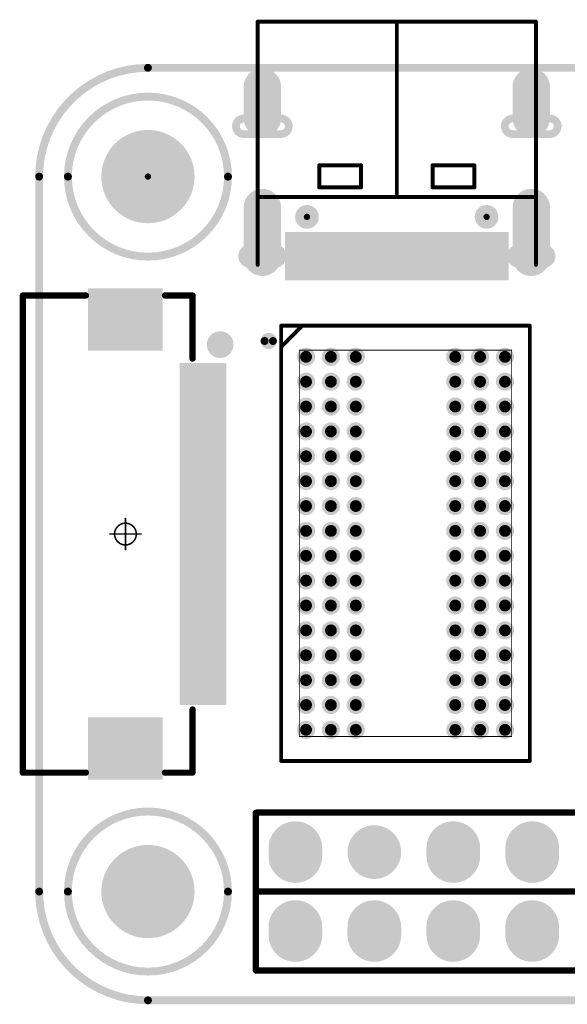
# Model space of a CAD drawing. Header units: millimetres. Extents: x 101.3 to 167.1, y 74.7 to 106.4.
# Tile 1 of 6: x 101.3 to 118.9, y 74.7 to 106.4. Entities that reach past the tile are written whole.
import ezdxf

# ---------------------------------------------------------------- set-up
doc = ezdxf.new("R2010")
doc.units = ezdxf.units.MM
for name, color, linetype in [('BottomLayer', 5, 'Continuous'), ('BottomSolder', 6, 'Continuous'), ('KeepOutLayer', 6, 'Continuous'), ('Mechanical15', 56, 'Continuous'), ('Mechanical9', 56, 'Continuous'), ('MultiLayer', 9, 'Continuous'), ('PadHoleLayer', 156, 'Continuous'), ('TopLayer', 1, 'Continuous'), ('TopOverlay', 2, 'Continuous'), ('TopPaste', 8, 'Continuous'), ('TopSolder', 216, 'Continuous')]:
    doc.layers.add(name, color=color, linetype=linetype)

# ---------------------------------------------------------------- blocks, each defined once
blk = doc.blocks.new('FBGA96_14R00X8R00X1R20_DDR3__1')
at = {"layer": 'Mechanical9', "const_width": 0.0254}
for points in [[(-3.415, 6.215), (3.415, 6.215)], [(-3.415, -6.215), (-3.415, 6.215)], [(3.415, -6.215), (3.415, 6.215)], [(-3.415, -6.215), (3.415, -6.215)]]:
    blk.add_lwpolyline(points, dxfattribs=at)
at = {"layer": 'Mechanical9', "const_width": 0.0127}
for points in [[(-3.421, 6.215, 1), (-3.409, 6.215, 1)], [(-3.421, 6.215, 1), (-3.409, 6.215, 1)], [(3.409, 6.215, 1), (3.421, 6.215, 1)], [(3.409, 6.215, 1), (3.421, 6.215, 1)], [(-3.421, -6.215, 1), (-3.409, -6.215, 1)], [(-3.421, -6.215, 1), (-3.409, -6.215, 1)], [(3.409, -6.215, 1), (3.421, -6.215, 1)], [(3.409, -6.215, 1), (3.421, -6.215, 1)]]:
    blk.add_lwpolyline(points, format="xyb", close=True, dxfattribs=at)
at = {"layer": 'TopLayer', "const_width": 0.19}
for points in [[(-3.295, 6, 1), (-3.105, 6, 1)], [(-2.495, 6, 1), (-2.305, 6, 1)], [(-1.695, 6, 1), (-1.505, 6, 1)], [(1.505, 6, 1), (1.695, 6, 1)], [(2.305, 6, 1), (2.495, 6, 1)], [(3.105, 6, 1), (3.295, 6, 1)], [(-3.295, 5.2, 1), (-3.105, 5.2, 1)], [(-2.495, 5.2, 1), (-2.305, 5.2, 1)], [(-1.695, 5.2, 1), (-1.505, 5.2, 1)], [(1.505, 5.2, 1), (1.695, 5.2, 1)], [(2.305, 5.2, 1), (2.495, 5.2, 1)], [(3.105, 5.2, 1), (3.295, 5.2, 1)], [(-3.295, 4.4, 1), (-3.105, 4.4, 1)], [(-2.495, 4.4, 1), (-2.305, 4.4, 1)], [(-1.695, 4.4, 1), (-1.505, 4.4, 1)], [(1.505, 4.4, 1), (1.695, 4.4, 1)], [(2.305, 4.4, 1), (2.495, 4.4, 1)], [(3.105, 4.4, 1), (3.295, 4.4, 1)], [(-3.295, 3.6, 1), (-3.105, 3.6, 1)], [(-2.495, 3.6, 1), (-2.305, 3.6, 1)], [(-1.695, 3.6, 1), (-1.505, 3.6, 1)], [(1.505, 3.6, 1), (1.695, 3.6, 1)], [(2.305, 3.6, 1), (2.495, 3.6, 1)], [(3.105, 3.6, 1), (3.295, 3.6, 1)], [(-3.295, 2.8, 1), (-3.105, 2.8, 1)], [(-2.495, 2.8, 1), (-2.305, 2.8, 1)], [(-1.695, 2.8, 1), (-1.505, 2.8, 1)], [(1.505, 2.8, 1), (1.695, 2.8, 1)], [(2.305, 2.8, 1), (2.495, 2.8, 1)], [(3.105, 2.8, 1), (3.295, 2.8, 1)], [(-3.295, 2, 1), (-3.105, 2, 1)], [(-2.495, 2, 1), (-2.305, 2, 1)], [(-1.695, 2, 1), (-1.505, 2, 1)], [(1.505, 2, 1), (1.695, 2, 1)], [(2.305, 2, 1), (2.495, 2, 1)], [(3.105, 2, 1), (3.295, 2, 1)], [(-3.295, 1.2, 1), (-3.105, 1.2, 1)], [(-2.495, 1.2, 1), (-2.305, 1.2, 1)], [(-1.695, 1.2, 1), (-1.505, 1.2, 1)], [(1.505, 1.2, 1), (1.695, 1.2, 1)], [(2.305, 1.2, 1), (2.495, 1.2, 1)], [(3.105, 1.2, 1), (3.295, 1.2, 1)], [(-3.295, 0.4, 1), (-3.105, 0.4, 1)], [(-2.495, 0.4, 1), (-2.305, 0.4, 1)], [(-1.695, 0.4, 1), (-1.505, 0.4, 1)], [(1.505, 0.4, 1), (1.695, 0.4, 1)], [(2.305, 0.4, 1), (2.495, 0.4, 1)], [(3.105, 0.4, 1), (3.295, 0.4, 1)], [(-3.295, -0.4, 1), (-3.105, -0.4, 1)], [(-2.495, -0.4, 1), (-2.305, -0.4, 1)], [(-1.695, -0.4, 1), (-1.505, -0.4, 1)], [(1.505, -0.4, 1), (1.695, -0.4, 1)], [(2.305, -0.4, 1), (2.495, -0.4, 1)], [(3.105, -0.4, 1), (3.295, -0.4, 1)], [(-3.295, -1.2, 1), (-3.105, -1.2, 1)], [(-2.495, -1.2, 1), (-2.305, -1.2, 1)], [(-1.695, -1.2, 1), (-1.505, -1.2, 1)], [(1.505, -1.2, 1), (1.695, -1.2, 1)], [(2.305, -1.2, 1), (2.495, -1.2, 1)], [(3.105, -1.2, 1), (3.295, -1.2, 1)], [(-3.295, -2, 1), (-3.105, -2, 1)], [(-2.495, -2, 1), (-2.305, -2, 1)], [(-1.695, -2, 1), (-1.505, -2, 1)], [(1.505, -2, 1), (1.695, -2, 1)], [(2.305, -2, 1), (2.495, -2, 1)], [(3.105, -2, 1), (3.295, -2, 1)], [(-3.295, -2.8, 1), (-3.105, -2.8, 1)], [(-2.495, -2.8, 1), (-2.305, -2.8, 1)], [(-1.695, -2.8, 1), (-1.505, -2.8, 1)], [(1.505, -2.8, 1), (1.695, -2.8, 1)], [(2.305, -2.8, 1), (2.495, -2.8, 1)], [(3.105, -2.8, 1), (3.295, -2.8, 1)], [(-3.295, -3.6, 1), (-3.105, -3.6, 1)], [(-2.495, -3.6, 1), (-2.305, -3.6, 1)], [(-1.695, -3.6, 1), (-1.505, -3.6, 1)], [(1.505, -3.6, 1), (1.695, -3.6, 1)], [(2.305, -3.6, 1), (2.495, -3.6, 1)], [(3.105, -3.6, 1), (3.295, -3.6, 1)], [(-3.295, -4.4, 1), (-3.105, -4.4, 1)], [(-2.495, -4.4, 1), (-2.305, -4.4, 1)], [(-1.695, -4.4, 1), (-1.505, -4.4, 1)], [(1.505, -4.4, 1), (1.695, -4.4, 1)], [(2.305, -4.4, 1), (2.495, -4.4, 1)], [(3.105, -4.4, 1), (3.295, -4.4, 1)], [(-3.295, -5.2, 1), (-3.105, -5.2, 1)], [(-2.495, -5.2, 1), (-2.305, -5.2, 1)], [(-1.695, -5.2, 1), (-1.505, -5.2, 1)], [(1.505, -5.2, 1), (1.695, -5.2, 1)], [(2.305, -5.2, 1), (2.495, -5.2, 1)], [(3.105, -5.2, 1), (3.295, -5.2, 1)], [(-3.295, -6, 1), (-3.105, -6, 1)], [(-2.495, -6, 1), (-2.305, -6, 1)], [(-1.695, -6, 1), (-1.505, -6, 1)], [(1.505, -6, 1), (1.695, -6, 1)], [(2.305, -6, 1), (2.495, -6, 1)], [(3.105, -6, 1), (3.295, -6, 1)]]:
    blk.add_lwpolyline(points, format="xyb", close=True, dxfattribs=at)
at = {"layer": 'TopOverlay'}
for p, q in [((-4, 6.331), (-4, 7)), ((-4, 7), (-3.348, 7)), ((-3.334, 6.986), (-3.994, 6.325)), ((-3.348, 7), (-3.334, 6.986)), ((-3.994, 6.325), (-4, 6.331))]:
    blk.add_line(p, q, dxfattribs=at)
at = {"layer": 'TopOverlay', "const_width": 0.127}
for points in [[(-4, -7), (-4, 7)], [(-4, 7), (4, 7)], [(-3.994, 6.325), (-3.334, 6.986)], [(4, -7), (4, 6.98)], [(-4, -7), (4, -7)]]:
    blk.add_lwpolyline(points, dxfattribs=at)
at = {"layer": 'TopOverlay'}
for points, const_width in [([(-4.032, 7, 1), (-3.968, 7, 1)], 0.0635), ([(-4.032, 7, 1), (-3.968, 7, 1)], 0.0635), ([(-3.366, 6.986, 1), (-3.302, 6.986, 1)], 0.0635), ([(3.968, 7, 1), (4.032, 7, 1)], 0.0635), ([(3.968, 6.98, 1), (4.032, 6.98, 1)], 0.0635), ([(-4.265, 6.51, 1), (-4.535, 6.51, 1)], 0.254), ([(-4.598, 6.51, 1), (-4.471, 6.51, 1)], 0.127), ([(-4.329, 6.51, 1), (-4.202, 6.51, 1)], 0.127), ([(-4.026, 6.325, 1), (-3.963, 6.325, 1)], 0.0635), ([(-4.032, -7, 1), (-3.968, -7, 1)], 0.0635), ([(-4.032, -7, 1), (-3.968, -7, 1)], 0.0635), ([(3.968, -7, 1), (4.032, -7, 1)], 0.0635), ([(3.968, -7, 1), (4.032, -7, 1)], 0.0635)]:
    blk.add_lwpolyline(points, format="xyb", close=True, dxfattribs=dict(at, const_width=const_width))
at = {"layer": 'TopPaste', "const_width": 0.19}
for points in [[(-3.295, 6, 1), (-3.105, 6, 1)], [(-2.495, 6, 1), (-2.305, 6, 1)], [(-1.695, 6, 1), (-1.505, 6, 1)], [(1.505, 6, 1), (1.695, 6, 1)], [(2.305, 6, 1), (2.495, 6, 1)], [(3.105, 6, 1), (3.295, 6, 1)], [(-3.295, 5.2, 1), (-3.105, 5.2, 1)], [(-2.495, 5.2, 1), (-2.305, 5.2, 1)], [(-1.695, 5.2, 1), (-1.505, 5.2, 1)], [(1.505, 5.2, 1), (1.695, 5.2, 1)], [(2.305, 5.2, 1), (2.495, 5.2, 1)], [(3.105, 5.2, 1), (3.295, 5.2, 1)], [(-3.295, 4.4, 1), (-3.105, 4.4, 1)], [(-2.495, 4.4, 1), (-2.305, 4.4, 1)], [(-1.695, 4.4, 1), (-1.505, 4.4, 1)], [(1.505, 4.4, 1), (1.695, 4.4, 1)], [(2.305, 4.4, 1), (2.495, 4.4, 1)], [(3.105, 4.4, 1), (3.295, 4.4, 1)], [(-3.295, 3.6, 1), (-3.105, 3.6, 1)], [(-2.495, 3.6, 1), (-2.305, 3.6, 1)], [(-1.695, 3.6, 1), (-1.505, 3.6, 1)], [(1.505, 3.6, 1), (1.695, 3.6, 1)], [(2.305, 3.6, 1), (2.495, 3.6, 1)], [(3.105, 3.6, 1), (3.295, 3.6, 1)], [(-3.295, 2.8, 1), (-3.105, 2.8, 1)], [(-2.495, 2.8, 1), (-2.305, 2.8, 1)], [(-1.695, 2.8, 1), (-1.505, 2.8, 1)], [(1.505, 2.8, 1), (1.695, 2.8, 1)], [(2.305, 2.8, 1), (2.495, 2.8, 1)], [(3.105, 2.8, 1), (3.295, 2.8, 1)], [(-3.295, 2, 1), (-3.105, 2, 1)], [(-2.495, 2, 1), (-2.305, 2, 1)], [(-1.695, 2, 1), (-1.505, 2, 1)], [(1.505, 2, 1), (1.695, 2, 1)], [(2.305, 2, 1), (2.495, 2, 1)], [(3.105, 2, 1), (3.295, 2, 1)], [(-3.295, 1.2, 1), (-3.105, 1.2, 1)], [(-2.495, 1.2, 1), (-2.305, 1.2, 1)], [(-1.695, 1.2, 1), (-1.505, 1.2, 1)], [(1.505, 1.2, 1), (1.695, 1.2, 1)], [(2.305, 1.2, 1), (2.495, 1.2, 1)], [(3.105, 1.2, 1), (3.295, 1.2, 1)], [(-3.295, 0.4, 1), (-3.105, 0.4, 1)], [(-2.495, 0.4, 1), (-2.305, 0.4, 1)], [(-1.695, 0.4, 1), (-1.505, 0.4, 1)], [(1.505, 0.4, 1), (1.695, 0.4, 1)], [(2.305, 0.4, 1), (2.495, 0.4, 1)], [(3.105, 0.4, 1), (3.295, 0.4, 1)], [(-3.295, -0.4, 1), (-3.105, -0.4, 1)], [(-2.495, -0.4, 1), (-2.305, -0.4, 1)], [(-1.695, -0.4, 1), (-1.505, -0.4, 1)], [(1.505, -0.4, 1), (1.695, -0.4, 1)], [(2.305, -0.4, 1), (2.495, -0.4, 1)], [(3.105, -0.4, 1), (3.295, -0.4, 1)], [(-3.295, -1.2, 1), (-3.105, -1.2, 1)], [(-2.495, -1.2, 1), (-2.305, -1.2, 1)], [(-1.695, -1.2, 1), (-1.505, -1.2, 1)], [(1.505, -1.2, 1), (1.695, -1.2, 1)], [(2.305, -1.2, 1), (2.495, -1.2, 1)], [(3.105, -1.2, 1), (3.295, -1.2, 1)], [(-3.295, -2, 1), (-3.105, -2, 1)], [(-2.495, -2, 1), (-2.305, -2, 1)], [(-1.695, -2, 1), (-1.505, -2, 1)], [(1.505, -2, 1), (1.695, -2, 1)], [(2.305, -2, 1), (2.495, -2, 1)], [(3.105, -2, 1), (3.295, -2, 1)], [(-3.295, -2.8, 1), (-3.105, -2.8, 1)], [(-2.495, -2.8, 1), (-2.305, -2.8, 1)], [(-1.695, -2.8, 1), (-1.505, -2.8, 1)], [(1.505, -2.8, 1), (1.695, -2.8, 1)], [(2.305, -2.8, 1), (2.495, -2.8, 1)], [(3.105, -2.8, 1), (3.295, -2.8, 1)], [(-3.295, -3.6, 1), (-3.105, -3.6, 1)], [(-2.495, -3.6, 1), (-2.305, -3.6, 1)], [(-1.695, -3.6, 1), (-1.505, -3.6, 1)], [(1.505, -3.6, 1), (1.695, -3.6, 1)], [(2.305, -3.6, 1), (2.495, -3.6, 1)], [(3.105, -3.6, 1), (3.295, -3.6, 1)], [(-3.295, -4.4, 1), (-3.105, -4.4, 1)], [(-2.495, -4.4, 1), (-2.305, -4.4, 1)], [(-1.695, -4.4, 1), (-1.505, -4.4, 1)], [(1.505, -4.4, 1), (1.695, -4.4, 1)], [(2.305, -4.4, 1), (2.495, -4.4, 1)], [(3.105, -4.4, 1), (3.295, -4.4, 1)], [(-3.295, -5.2, 1), (-3.105, -5.2, 1)], [(-2.495, -5.2, 1), (-2.305, -5.2, 1)], [(-1.695, -5.2, 1), (-1.505, -5.2, 1)], [(1.505, -5.2, 1), (1.695, -5.2, 1)], [(2.305, -5.2, 1), (2.495, -5.2, 1)], [(3.105, -5.2, 1), (3.295, -5.2, 1)], [(-3.295, -6, 1), (-3.105, -6, 1)], [(-2.495, -6, 1), (-2.305, -6, 1)], [(-1.695, -6, 1), (-1.505, -6, 1)], [(1.505, -6, 1), (1.695, -6, 1)], [(2.305, -6, 1), (2.495, -6, 1)], [(3.105, -6, 1), (3.295, -6, 1)]]:
    blk.add_lwpolyline(points, format="xyb", close=True, dxfattribs=at)
at = {"layer": 'TopSolder', "const_width": 0.292}
for points in [[(-3.346, 6, 1), (-3.054, 6, 1)], [(-2.546, 6, 1), (-2.254, 6, 1)], [(-1.746, 6, 1), (-1.454, 6, 1)], [(1.454, 6, 1), (1.746, 6, 1)], [(2.254, 6, 1), (2.546, 6, 1)], [(3.054, 6, 1), (3.346, 6, 1)], [(-3.346, 5.2, 1), (-3.054, 5.2, 1)], [(-2.546, 5.2, 1), (-2.254, 5.2, 1)], [(-1.746, 5.2, 1), (-1.454, 5.2, 1)], [(1.454, 5.2, 1), (1.746, 5.2, 1)], [(2.254, 5.2, 1), (2.546, 5.2, 1)], [(3.054, 5.2, 1), (3.346, 5.2, 1)], [(-3.346, 4.4, 1), (-3.054, 4.4, 1)], [(-2.546, 4.4, 1), (-2.254, 4.4, 1)], [(-1.746, 4.4, 1), (-1.454, 4.4, 1)], [(1.454, 4.4, 1), (1.746, 4.4, 1)], [(2.254, 4.4, 1), (2.546, 4.4, 1)], [(3.054, 4.4, 1), (3.346, 4.4, 1)], [(-3.346, 3.6, 1), (-3.054, 3.6, 1)], [(-2.546, 3.6, 1), (-2.254, 3.6, 1)], [(-1.746, 3.6, 1), (-1.454, 3.6, 1)], [(1.454, 3.6, 1), (1.746, 3.6, 1)], [(2.254, 3.6, 1), (2.546, 3.6, 1)], [(3.054, 3.6, 1), (3.346, 3.6, 1)], [(-3.346, 2.8, 1), (-3.054, 2.8, 1)], [(-2.546, 2.8, 1), (-2.254, 2.8, 1)], [(-1.746, 2.8, 1), (-1.454, 2.8, 1)], [(1.454, 2.8, 1), (1.746, 2.8, 1)], [(2.254, 2.8, 1), (2.546, 2.8, 1)], [(3.054, 2.8, 1), (3.346, 2.8, 1)], [(-3.346, 2, 1), (-3.054, 2, 1)], [(-2.546, 2, 1), (-2.254, 2, 1)], [(-1.746, 2, 1), (-1.454, 2, 1)], [(1.454, 2, 1), (1.746, 2, 1)], [(2.254, 2, 1), (2.546, 2, 1)], [(3.054, 2, 1), (3.346, 2, 1)], [(-3.346, 1.2, 1), (-3.054, 1.2, 1)], [(-2.546, 1.2, 1), (-2.254, 1.2, 1)], [(-1.746, 1.2, 1), (-1.454, 1.2, 1)], [(1.454, 1.2, 1), (1.746, 1.2, 1)], [(2.254, 1.2, 1), (2.546, 1.2, 1)], [(3.054, 1.2, 1), (3.346, 1.2, 1)], [(-3.346, 0.4, 1), (-3.054, 0.4, 1)], [(-2.546, 0.4, 1), (-2.254, 0.4, 1)], [(-1.746, 0.4, 1), (-1.454, 0.4, 1)], [(1.454, 0.4, 1), (1.746, 0.4, 1)], [(2.254, 0.4, 1), (2.546, 0.4, 1)], [(3.054, 0.4, 1), (3.346, 0.4, 1)], [(-3.346, -0.4, 1), (-3.054, -0.4, 1)], [(-2.546, -0.4, 1), (-2.254, -0.4, 1)], [(-1.746, -0.4, 1), (-1.454, -0.4, 1)], [(1.454, -0.4, 1), (1.746, -0.4, 1)], [(2.254, -0.4, 1), (2.546, -0.4, 1)], [(3.054, -0.4, 1), (3.346, -0.4, 1)], [(-3.346, -1.2, 1), (-3.054, -1.2, 1)], [(-2.546, -1.2, 1), (-2.254, -1.2, 1)], [(-1.746, -1.2, 1), (-1.454, -1.2, 1)], [(1.454, -1.2, 1), (1.746, -1.2, 1)], [(2.254, -1.2, 1), (2.546, -1.2, 1)], [(3.054, -1.2, 1), (3.346, -1.2, 1)], [(-3.346, -2, 1), (-3.054, -2, 1)], [(-2.546, -2, 1), (-2.254, -2, 1)], [(-1.746, -2, 1), (-1.454, -2, 1)], [(1.454, -2, 1), (1.746, -2, 1)], [(2.254, -2, 1), (2.546, -2, 1)], [(3.054, -2, 1), (3.346, -2, 1)], [(-3.346, -2.8, 1), (-3.054, -2.8, 1)], [(-2.546, -2.8, 1), (-2.254, -2.8, 1)], [(-1.746, -2.8, 1), (-1.454, -2.8, 1)], [(1.454, -2.8, 1), (1.746, -2.8, 1)], [(2.254, -2.8, 1), (2.546, -2.8, 1)], [(3.054, -2.8, 1), (3.346, -2.8, 1)], [(-3.346, -3.6, 1), (-3.054, -3.6, 1)], [(-2.546, -3.6, 1), (-2.254, -3.6, 1)], [(-1.746, -3.6, 1), (-1.454, -3.6, 1)], [(1.454, -3.6, 1), (1.746, -3.6, 1)], [(2.254, -3.6, 1), (2.546, -3.6, 1)], [(3.054, -3.6, 1), (3.346, -3.6, 1)], [(-3.346, -4.4, 1), (-3.054, -4.4, 1)], [(-2.546, -4.4, 1), (-2.254, -4.4, 1)], [(-1.746, -4.4, 1), (-1.454, -4.4, 1)], [(1.454, -4.4, 1), (1.746, -4.4, 1)], [(2.254, -4.4, 1), (2.546, -4.4, 1)], [(3.054, -4.4, 1), (3.346, -4.4, 1)], [(-3.346, -5.2, 1), (-3.054, -5.2, 1)], [(-2.546, -5.2, 1), (-2.254, -5.2, 1)], [(-1.746, -5.2, 1), (-1.454, -5.2, 1)], [(1.454, -5.2, 1), (1.746, -5.2, 1)], [(2.254, -5.2, 1), (2.546, -5.2, 1)], [(3.054, -5.2, 1), (3.346, -5.2, 1)], [(-3.346, -6, 1), (-3.054, -6, 1)], [(-2.546, -6, 1), (-2.254, -6, 1)], [(-1.746, -6, 1), (-1.454, -6, 1)], [(1.454, -6, 1), (1.746, -6, 1)], [(2.254, -6, 1), (2.546, -6, 1)], [(3.054, -6, 1), (3.346, -6, 1)]]:
    blk.add_lwpolyline(points, format="xyb", close=True, dxfattribs=at)
blk = doc.blocks.new('FPC0_5_WT_22P_6')
at = {"layer": 'Mechanical15'}
for points, const_width in [([(0.35, 0, 1), (-0.35, 0, 1)], 0.05), ([(-0.012, 0.5, 1), (0.012, 0.5, 1)], 0.025), ([(-0.512, 0, 1), (-0.487, 0, 1)], 0.025), ([(-0.362, 0, 1), (-0.337, 0, 1)], 0.025), ([(0.337, 0, 1), (0.362, 0, 1)], 0.025), ([(0.487, 0, 1), (0.512, 0, 1)], 0.025), ([(-0.012, -0.5, 1), (0.012, -0.5, 1)], 0.025)]:
    blk.add_lwpolyline(points, format="xyb", close=True, dxfattribs=dict(at, const_width=const_width))
at = {"layer": 'Mechanical15', "const_width": 0.05}
for points in [[(0, -0.5), (0, 0.5)], [(0.5, 0), (-0.5, 0)]]:
    blk.add_lwpolyline(points, dxfattribs=at)
at = {"layer": 'TopLayer'}
for points in [[(-5.1, 1.847), (-5.1, 3.147), (-5.4, 1.847), (-5.4, 3.147)], [(-4.6, 1.847), (-4.6, 3.147), (-4.9, 1.847), (-4.9, 3.147)], [(-4.1, 1.847), (-4.1, 3.147), (-4.4, 1.847), (-4.4, 3.147)], [(-3.6, 1.847), (-3.6, 3.147), (-3.9, 1.847), (-3.9, 3.147)], [(-3.1, 1.847), (-3.1, 3.147), (-3.4, 1.847), (-3.4, 3.147)], [(-2.6, 1.847), (-2.6, 3.147), (-2.9, 1.847), (-2.9, 3.147)], [(-2.1, 1.847), (-2.1, 3.147), (-2.4, 1.847), (-2.4, 3.147)], [(-1.6, 1.847), (-1.6, 3.147), (-1.9, 1.847), (-1.9, 3.147)], [(-1.1, 1.847), (-1.1, 3.147), (-1.4, 1.847), (-1.4, 3.147)], [(-0.6, 1.847), (-0.6, 3.147), (-0.9, 1.847), (-0.9, 3.147)], [(-0.1, 1.847), (-0.1, 3.147), (-0.4, 1.847), (-0.4, 3.147)], [(0.4, 1.847), (0.4, 3.147), (0.1, 1.847), (0.1, 3.147)], [(0.9, 1.847), (0.9, 3.147), (0.6, 1.847), (0.6, 3.147)], [(1.4, 1.847), (1.4, 3.147), (1.1, 1.847), (1.1, 3.147)], [(1.9, 1.847), (1.9, 3.147), (1.6, 1.847), (1.6, 3.147)], [(2.4, 1.847), (2.4, 3.147), (2.1, 1.847), (2.1, 3.147)], [(2.9, 1.847), (2.9, 3.147), (2.6, 1.847), (2.6, 3.147)], [(3.4, 1.847), (3.4, 3.147), (3.1, 1.847), (3.1, 3.147)], [(3.9, 1.847), (3.9, 3.147), (3.6, 1.847), (3.6, 3.147)], [(4.4, 1.847), (4.4, 3.147), (4.1, 1.847), (4.1, 3.147)], [(4.9, 1.847), (4.9, 3.147), (4.6, 1.847), (4.6, 3.147)], [(5.4, 1.847), (5.4, 3.147), (5.1, 1.847), (5.1, 3.147)], [(-6, -1.1), (-6, 1.1), (-7.8, -1.1), (-7.8, 1.1)], [(6, 1.1), (6, -1.1), (7.8, 1.1), (7.8, -1.1)]]:
    blk.add_solid(points, dxfattribs=at)
at = {"layer": 'TopOverlay'}
for points, const_width in [([(-5.914, 3.048, 1), (-6.273, 3.048, 1)], 0.5), ([(-6.398, 3.048, 1), (-6.148, 3.048, 1)], 0.25), ([(-6.039, 3.048, 1), (-5.789, 3.048, 1)], 0.25), ([(-7.725, 2.159, 1), (-7.625, 2.159, 1)], 0.1), ([(-7.725, 2.159, 1), (-7.625, 2.159, 1)], 0.1), ([(-5.693, 2.159, 1), (-5.593, 2.159, 1)], 0.1), ([(5.593, 2.159, 1), (5.693, 2.159, 1)], 0.1), ([(7.625, 2.159, 1), (7.725, 2.159, 1)], 0.1), ([(7.625, 2.159, 1), (7.725, 2.159, 1)], 0.1), ([(-7.725, 1.27, 1), (-7.625, 1.27, 1)], 0.1), ([(7.625, 1.27, 1), (7.725, 1.27, 1)], 0.1), ([(-7.725, -1.27, 1), (-7.625, -1.27, 1)], 0.1), ([(7.625, -1.27, 1), (7.725, -1.27, 1)], 0.1), ([(-7.725, -3.302, 1), (-7.625, -3.302, 1)], 0.1), ([(-7.725, -3.302, 1), (-7.625, -3.302, 1)], 0.1), ([(7.625, -3.302, 1), (7.725, -3.302, 1)], 0.1), ([(7.625, -3.302, 1), (7.725, -3.302, 1)], 0.1)]:
    blk.add_lwpolyline(points, format="xyb", close=True, dxfattribs=dict(at, const_width=const_width))
at = {"layer": 'TopOverlay', "const_width": 0.2}
for points in [[(-5.643, 2.159), (-7.675, 2.159)], [(-7.675, 1.27), (-7.675, 2.159)], [(7.675, 2.159), (5.643, 2.159)], [(7.675, 1.27), (7.675, 2.159)], [(-7.675, -3.302), (-7.675, -1.27)], [(7.675, -3.302), (7.675, -1.27)], [(7.675, -3.302), (-7.675, -3.302)]]:
    blk.add_lwpolyline(points, dxfattribs=at)
at = {"layer": 'TopPaste'}
for points in [[(-5.1, 1.847), (-5.1, 3.147), (-5.4, 1.847), (-5.4, 3.147)], [(-4.6, 1.847), (-4.6, 3.147), (-4.9, 1.847), (-4.9, 3.147)], [(-4.1, 1.847), (-4.1, 3.147), (-4.4, 1.847), (-4.4, 3.147)], [(-3.6, 1.847), (-3.6, 3.147), (-3.9, 1.847), (-3.9, 3.147)], [(-3.1, 1.847), (-3.1, 3.147), (-3.4, 1.847), (-3.4, 3.147)], [(-2.6, 1.847), (-2.6, 3.147), (-2.9, 1.847), (-2.9, 3.147)], [(-2.1, 1.847), (-2.1, 3.147), (-2.4, 1.847), (-2.4, 3.147)], [(-1.6, 1.847), (-1.6, 3.147), (-1.9, 1.847), (-1.9, 3.147)], [(-1.1, 1.847), (-1.1, 3.147), (-1.4, 1.847), (-1.4, 3.147)], [(-0.6, 1.847), (-0.6, 3.147), (-0.9, 1.847), (-0.9, 3.147)], [(-0.1, 1.847), (-0.1, 3.147), (-0.4, 1.847), (-0.4, 3.147)], [(0.4, 1.847), (0.4, 3.147), (0.1, 1.847), (0.1, 3.147)], [(0.9, 1.847), (0.9, 3.147), (0.6, 1.847), (0.6, 3.147)], [(1.4, 1.847), (1.4, 3.147), (1.1, 1.847), (1.1, 3.147)], [(1.9, 1.847), (1.9, 3.147), (1.6, 1.847), (1.6, 3.147)], [(2.4, 1.847), (2.4, 3.147), (2.1, 1.847), (2.1, 3.147)], [(2.9, 1.847), (2.9, 3.147), (2.6, 1.847), (2.6, 3.147)], [(3.4, 1.847), (3.4, 3.147), (3.1, 1.847), (3.1, 3.147)], [(3.9, 1.847), (3.9, 3.147), (3.6, 1.847), (3.6, 3.147)], [(4.4, 1.847), (4.4, 3.147), (4.1, 1.847), (4.1, 3.147)], [(4.9, 1.847), (4.9, 3.147), (4.6, 1.847), (4.6, 3.147)], [(5.4, 1.847), (5.4, 3.147), (5.1, 1.847), (5.1, 3.147)], [(-6, -1.1), (-6, 1.1), (-7.8, -1.1), (-7.8, 1.1)], [(6, 1.1), (6, -1.1), (7.8, 1.1), (7.8, -1.1)]]:
    blk.add_solid(points, dxfattribs=at)
at = {"layer": 'TopSolder'}
for points in [[(-4.998, 1.745), (-4.998, 3.249), (-5.502, 1.745), (-5.502, 3.249)], [(-4.498, 1.745), (-4.498, 3.249), (-5.002, 1.745), (-5.002, 3.249)], [(-3.998, 1.745), (-3.998, 3.249), (-4.502, 1.745), (-4.502, 3.249)], [(-3.498, 1.745), (-3.498, 3.249), (-4.002, 1.745), (-4.002, 3.249)], [(-2.998, 1.745), (-2.998, 3.249), (-3.502, 1.745), (-3.502, 3.249)], [(-2.498, 1.745), (-2.498, 3.249), (-3.002, 1.745), (-3.002, 3.249)], [(-1.998, 1.745), (-1.998, 3.249), (-2.502, 1.745), (-2.502, 3.249)], [(-1.498, 1.745), (-1.498, 3.249), (-2.002, 1.745), (-2.002, 3.249)], [(-0.998, 1.745), (-0.998, 3.249), (-1.502, 1.745), (-1.502, 3.249)], [(-0.498, 1.745), (-0.498, 3.249), (-1.002, 1.745), (-1.002, 3.249)], [(0.002, 1.745), (0.002, 3.249), (-0.502, 1.745), (-0.502, 3.249)], [(0.502, 1.745), (0.502, 3.249), (-0.002, 1.745), (-0.002, 3.249)], [(1.002, 1.745), (1.002, 3.249), (0.498, 1.745), (0.498, 3.249)], [(1.502, 1.745), (1.502, 3.249), (0.998, 1.745), (0.998, 3.249)], [(2.002, 1.745), (2.002, 3.249), (1.498, 1.745), (1.498, 3.249)], [(2.502, 1.745), (2.502, 3.249), (1.998, 1.745), (1.998, 3.249)], [(3.002, 1.745), (3.002, 3.249), (2.498, 1.745), (2.498, 3.249)], [(3.502, 1.745), (3.502, 3.249), (2.998, 1.745), (2.998, 3.249)], [(4.002, 1.745), (4.002, 3.249), (3.498, 1.745), (3.498, 3.249)], [(4.502, 1.745), (4.502, 3.249), (3.998, 1.745), (3.998, 3.249)], [(5.002, 1.745), (5.002, 3.249), (4.498, 1.745), (4.498, 3.249)], [(5.502, 1.745), (5.502, 3.249), (4.998, 1.745), (4.998, 3.249)], [(-5.898, -1.202), (-5.898, 1.202), (-7.902, -1.202), (-7.902, 1.202)], [(5.898, 1.202), (5.898, -1.202), (7.902, 1.202), (7.902, -1.202)]]:
    blk.add_solid(points, dxfattribs=at)
blk = doc.blocks.new('USB_TYPE_C_16PIN_A_7')
at = {"layer": 'BottomLayer', "const_width": 1}
for points in [[(-4.325, 2.507), (-4.325, 0.907)], [(4.325, 2.507), (4.325, 0.907)], [(-4.325, -1.972), (-4.325, -2.972)], [(4.325, -1.972), (4.325, -2.972)]]:
    blk.add_lwpolyline(points, dxfattribs=at)
at = {"layer": 'BottomLayer', "const_width": 0.5}
for points in [[(-4.575, 2.507, 1), (-4.075, 2.507, 1)], [(4.075, 2.507, 1), (4.575, 2.507, 1)], [(-4.575, 0.907, 1), (-4.075, 0.907, 1)], [(4.075, 0.907, 1), (4.575, 0.907, 1)], [(-4.575, -1.972, 1), (-4.075, -1.972, 1)], [(4.075, -1.972, 1), (4.575, -1.972, 1)], [(-4.575, -2.972, 1), (-4.075, -2.972, 1)], [(4.075, -2.972, 1), (4.575, -2.972, 1)]]:
    blk.add_lwpolyline(points, format="xyb", close=True, dxfattribs=at)
at = {"layer": 'BottomSolder', "const_width": 1.203}
for points in [[(-4.325, 2.507), (-4.325, 0.907)], [(4.325, 2.507), (4.325, 0.907)], [(-4.325, -1.972), (-4.325, -2.972)], [(4.325, -1.972), (4.325, -2.972)]]:
    blk.add_lwpolyline(points, dxfattribs=at)
at = {"layer": 'BottomSolder'}
for points, const_width in [([(-4.626, 2.507, 1), (-4.024, 2.507, 1)], 0.602), ([(4.024, 2.507, 1), (4.626, 2.507, 1)], 0.602), ([(-4.626, 0.907, 1), (-4.024, 0.907, 1)], 0.602), ([(-2.941, 1.208, 1), (-2.839, 1.208, 1)], 0.102), ([(2.839, 1.208, 1), (2.941, 1.208, 1)], 0.102), ([(4.024, 0.907, 1), (4.626, 0.907, 1)], 0.602), ([(-4.626, -1.972, 1), (-4.024, -1.972, 1)], 0.602), ([(4.024, -1.972, 1), (4.626, -1.972, 1)], 0.602), ([(-4.626, -2.972, 1), (-4.024, -2.972, 1)], 0.602), ([(4.024, -2.972, 1), (4.626, -2.972, 1)], 0.602)]:
    blk.add_lwpolyline(points, format="xyb", close=True, dxfattribs=dict(at, const_width=const_width))
at = {"layer": 'PadHoleLayer'}
for points, const_width in [([(-3.925, 2.722, -1), (-3.925, 2.222), (-4.725, 2.222, -1), (-4.725, 2.722)], 0.25), ([(4.725, 2.722, -1), (4.725, 2.222), (3.925, 2.222, -1), (3.925, 2.722)], 0.25), ([(-4.45, 1.707, 1), (-4.2, 1.707, 1)], 0.25), ([(4.2, 1.707, 1), (4.45, 1.707, 1)], 0.25), ([(-3.08, 1.208, 1), (-2.699, 1.208, 1)], 0.381), ([(2.7, 1.208, 1), (3.081, 1.208, 1)], 0.381), ([(-3.725, -1.457, -1), (-3.725, -1.957), (-4.925, -1.957, -1), (-4.925, -1.457)], 0.25), ([(4.925, -1.457, -1), (4.925, -1.957), (3.725, -1.957, -1), (3.725, -1.457)], 0.25), ([(-4.45, -2.472, 1), (-4.2, -2.472, 1)], 0.25), ([(4.2, -2.472, 1), (4.45, -2.472, 1)], 0.25)]:
    blk.add_lwpolyline(points, format="xyb", close=True, dxfattribs=dict(at, const_width=const_width))
at = {"layer": 'TopLayer', "const_width": 1}
for points in [[(-4.325, 2.507), (-4.325, 0.907)], [(4.325, 2.507), (4.325, 0.907)], [(-4.325, -1.972), (-4.325, -2.972)], [(4.325, -1.972), (4.325, -2.972)]]:
    blk.add_lwpolyline(points, dxfattribs=at)
at = {"layer": 'TopLayer', "const_width": 0.5}
for points in [[(-4.575, 2.507, 1), (-4.075, 2.507, 1)], [(4.075, 2.507, 1), (4.575, 2.507, 1)], [(-4.575, 0.907, 1), (-4.075, 0.907, 1)], [(4.075, 0.907, 1), (4.575, 0.907, 1)], [(-4.575, -1.972, 1), (-4.075, -1.972, 1)], [(4.075, -1.972, 1), (4.575, -1.972, 1)], [(-4.575, -2.972, 1), (-4.075, -2.972, 1)], [(4.075, -2.972, 1), (4.575, -2.972, 1)]]:
    blk.add_lwpolyline(points, format="xyb", close=True, dxfattribs=at)
at = {"layer": 'TopLayer'}
for points in [[(-2.9, 3.147), (-3.5, 3.147), (-2.9, 1.797), (-3.5, 1.797)], [(-2.1, 3.147), (-2.7, 3.147), (-2.1, 1.797), (-2.7, 1.797)], [(-1.9, 1.797), (-1.6, 1.797), (-1.9, 3.147), (-1.6, 3.147)], [(-1.4, 1.797), (-1.1, 1.797), (-1.4, 3.147), (-1.1, 3.147)], [(-0.9, 1.797), (-0.6, 1.797), (-0.9, 3.147), (-0.6, 3.147)], [(-0.1, 3.147), (-0.4, 3.147), (-0.1, 1.797), (-0.4, 1.797)], [(0.4, 3.147), (0.1, 3.147), (0.4, 1.797), (0.1, 1.797)], [(0.9, 3.147), (0.6, 3.147), (0.9, 1.797), (0.6, 1.797)], [(1.4, 3.147), (1.1, 3.147), (1.4, 1.797), (1.1, 1.797)], [(1.9, 3.147), (1.6, 3.147), (1.9, 1.797), (1.6, 1.797)], [(2.1, 1.797), (2.7, 1.797), (2.1, 3.147), (2.7, 3.147)], [(2.9, 1.797), (3.5, 1.797), (2.9, 3.147), (3.5, 3.147)]]:
    blk.add_solid(points, dxfattribs=at)
at = {"layer": 'TopOverlay', "const_width": 0.127}
for points in [[(-4.475, 2.749), (-4.475, -3.28)], [(4.475, 2.749), (4.475, -3.28)], [(4.475, 0.564), (-4.475, 0.564)], [(-2.496, 0.26), (-2.496, 0.183)], [(-1.15, 0.26), (-2.496, 0.26)], [(-1.15, 0.26), (-1.15, -0.452)], [(0, 0.56), (0, -5.072)], [(2.496, 0.26), (1.15, 0.26)], [(1.15, 0.26), (1.15, -0.452)], [(2.496, 0.26), (2.496, 0.183)], [(-2.496, 0.234), (-2.496, -0.452)], [(2.496, 0.234), (2.496, -0.452)], [(-1.15, -0.452), (-2.496, -0.452)], [(2.496, -0.452), (1.15, -0.452)], [(-4.475, -3.28), (-4.475, -5.072)], [(4.475, -3.28), (4.475, -5.072)], [(4.475, -5.072), (-4.475, -5.072)]]:
    blk.add_lwpolyline(points, dxfattribs=at)
at = {"layer": 'TopOverlay', "const_width": 0.0635}
for points in [[(-4.507, 2.749, 1), (-4.443, 2.749, 1)], [(4.443, 2.749, 1), (4.507, 2.749, 1)], [(-4.507, 0.564, 1), (-4.443, 0.564, 1)], [(-2.528, 0.26, 1), (-2.464, 0.26, 1)], [(-2.528, 0.26, 1), (-2.464, 0.26, 1)], [(-1.182, 0.26, 1), (-1.118, 0.26, 1)], [(-1.182, 0.26, 1), (-1.118, 0.26, 1)], [(-0.032, 0.56, 1), (0.032, 0.56, 1)], [(1.118, 0.26, 1), (1.182, 0.26, 1)], [(1.118, 0.26, 1), (1.182, 0.26, 1)], [(2.464, 0.26, 1), (2.528, 0.26, 1)], [(2.464, 0.26, 1), (2.528, 0.26, 1)], [(4.443, 0.564, 1), (4.507, 0.564, 1)], [(-2.528, 0.234, 1), (-2.464, 0.234, 1)], [(-2.528, 0.183, 1), (-2.464, 0.183, 1)], [(2.464, 0.234, 1), (2.528, 0.234, 1)], [(2.464, 0.183, 1), (2.528, 0.183, 1)], [(-2.528, -0.452, 1), (-2.464, -0.452, 1)], [(-2.528, -0.452, 1), (-2.464, -0.452, 1)], [(-1.182, -0.452, 1), (-1.118, -0.452, 1)], [(-1.182, -0.452, 1), (-1.118, -0.452, 1)], [(1.118, -0.452, 1), (1.182, -0.452, 1)], [(1.118, -0.452, 1), (1.182, -0.452, 1)], [(2.464, -0.452, 1), (2.528, -0.452, 1)], [(2.464, -0.452, 1), (2.528, -0.452, 1)], [(-4.507, -3.28, 1), (-4.443, -3.28, 1)], [(-4.507, -3.28, 1), (-4.443, -3.28, 1)], [(4.443, -3.28, 1), (4.507, -3.28, 1)], [(4.443, -3.28, 1), (4.507, -3.28, 1)], [(-4.507, -5.072, 1), (-4.443, -5.072, 1)], [(-4.507, -5.072, 1), (-4.443, -5.072, 1)], [(-0.032, -5.072, 1), (0.032, -5.072, 1)], [(4.443, -5.072, 1), (4.507, -5.072, 1)], [(4.443, -5.072, 1), (4.507, -5.072, 1)]]:
    blk.add_lwpolyline(points, format="xyb", close=True, dxfattribs=at)
at = {"layer": 'TopPaste'}
for points in [[(-2.9, 3.147), (-3.5, 3.147), (-2.9, 1.797), (-3.5, 1.797)], [(-2.1, 3.147), (-2.7, 3.147), (-2.1, 1.797), (-2.7, 1.797)], [(-1.9, 1.797), (-1.6, 1.797), (-1.9, 3.147), (-1.6, 3.147)], [(-1.4, 1.797), (-1.1, 1.797), (-1.4, 3.147), (-1.1, 3.147)], [(-0.9, 1.797), (-0.6, 1.797), (-0.9, 3.147), (-0.6, 3.147)], [(-0.1, 3.147), (-0.4, 3.147), (-0.1, 1.797), (-0.4, 1.797)], [(0.4, 3.147), (0.1, 3.147), (0.4, 1.797), (0.1, 1.797)], [(0.9, 3.147), (0.6, 3.147), (0.9, 1.797), (0.6, 1.797)], [(1.4, 3.147), (1.1, 3.147), (1.4, 1.797), (1.1, 1.797)], [(1.9, 3.147), (1.6, 3.147), (1.9, 1.797), (1.6, 1.797)], [(2.1, 1.797), (2.7, 1.797), (2.1, 3.147), (2.7, 3.147)], [(2.9, 1.797), (3.5, 1.797), (2.9, 3.147), (3.5, 3.147)]]:
    blk.add_solid(points, dxfattribs=at)
at = {"layer": 'TopSolder', "const_width": 1.203}
for points in [[(-4.325, 2.507), (-4.325, 0.907)], [(4.325, 2.507), (4.325, 0.907)], [(-4.325, -1.972), (-4.325, -2.972)], [(4.325, -1.972), (4.325, -2.972)]]:
    blk.add_lwpolyline(points, dxfattribs=at)
at = {"layer": 'TopSolder'}
for points, const_width in [([(-4.626, 2.507, 1), (-4.024, 2.507, 1)], 0.602), ([(4.024, 2.507, 1), (4.626, 2.507, 1)], 0.602), ([(-4.626, 0.907, 1), (-4.024, 0.907, 1)], 0.602), ([(-2.941, 1.208, 1), (-2.839, 1.208, 1)], 0.102), ([(2.839, 1.208, 1), (2.941, 1.208, 1)], 0.102), ([(4.024, 0.907, 1), (4.626, 0.907, 1)], 0.602), ([(-4.626, -1.972, 1), (-4.024, -1.972, 1)], 0.602), ([(4.024, -1.972, 1), (4.626, -1.972, 1)], 0.602), ([(-4.626, -2.972, 1), (-4.024, -2.972, 1)], 0.602), ([(4.024, -2.972, 1), (4.626, -2.972, 1)], 0.602)]:
    blk.add_lwpolyline(points, format="xyb", close=True, dxfattribs=dict(at, const_width=const_width))
for points in [[(-2.798, 3.249), (-3.602, 3.249), (-2.798, 1.696), (-3.602, 1.696)], [(-1.998, 3.249), (-2.802, 3.249), (-1.998, 1.696), (-2.802, 1.696)], [(-2.002, 1.696), (-1.498, 1.696), (-2.002, 3.249), (-1.498, 3.249)], [(-1.502, 1.696), (-0.998, 1.696), (-1.502, 3.249), (-0.998, 3.249)], [(-1.002, 1.696), (-0.498, 1.696), (-1.002, 3.249), (-0.498, 3.249)], [(0.002, 3.249), (-0.502, 3.249), (0.002, 1.696), (-0.502, 1.696)], [(0.502, 3.249), (-0.002, 3.249), (0.502, 1.696), (-0.002, 1.696)], [(1.002, 3.249), (0.498, 3.249), (1.002, 1.696), (0.498, 1.696)], [(1.502, 3.249), (0.998, 3.249), (1.502, 1.696), (0.998, 1.696)], [(2.002, 3.249), (1.498, 3.249), (2.002, 1.696), (1.498, 1.696)], [(1.998, 1.696), (2.802, 1.696), (1.998, 3.249), (2.802, 3.249)], [(2.798, 1.696), (3.602, 1.696), (2.798, 3.249), (3.602, 3.249)]]:
    blk.add_solid(points, dxfattribs=at)
blk = doc.blocks.new('H______20X2_16')
at = {"layer": 'BottomLayer', "const_width": 1.524}
for points in [[(-0.127, -40.64), (0.127, -40.64)], [(2.413, -40.64), (2.667, -40.64)], [(-0.127, -43.18), (0.127, -43.18)], [(2.413, -43.18), (2.667, -43.18)], [(2.413, -45.72), (2.667, -45.72)]]:
    blk.add_lwpolyline(points, dxfattribs=at)
at = {"layer": 'BottomLayer', "const_width": 0.762}
for points in [[(-0.508, -40.64, 1), (0.254, -40.64, 1)], [(-0.254, -40.64, 1), (0.508, -40.64, 1)], [(2.032, -40.64, 1), (2.794, -40.64, 1)], [(2.286, -40.64, 1), (3.048, -40.64, 1)], [(-0.508, -43.18, 1), (0.254, -43.18, 1)], [(-0.254, -43.18, 1), (0.508, -43.18, 1)], [(2.032, -43.18, 1), (2.794, -43.18, 1)], [(2.286, -43.18, 1), (3.048, -43.18, 1)], [(-0.381, -45.72, 1), (0.381, -45.72, 1)], [(2.032, -45.72, 1), (2.794, -45.72, 1)], [(2.286, -45.72, 1), (3.048, -45.72, 1)], [(-0.381, -48.26, 1), (0.381, -48.26, 1)], [(2.159, -48.26, 1), (2.921, -48.26, 1)]]:
    blk.add_lwpolyline(points, format="xyb", close=True, dxfattribs=at)
at = {"layer": 'BottomSolder', "const_width": 1.7272}
for points in [[(-0.127, -40.64), (0.127, -40.64)], [(2.413, -40.64), (2.667, -40.64)], [(-0.127, -43.18), (0.127, -43.18)], [(2.413, -43.18), (2.667, -43.18)], [(2.413, -45.72), (2.667, -45.72)]]:
    blk.add_lwpolyline(points, dxfattribs=at)
at = {"layer": 'BottomSolder', "const_width": 0.8636}
for points in [[(-0.5588, -40.64, 1), (0.3048, -40.64, 1)], [(-0.3048, -40.64, 1), (0.5588, -40.64, 1)], [(1.9812, -40.64, 1), (2.8448, -40.64, 1)], [(2.2352, -40.64, 1), (3.0988, -40.64, 1)], [(-0.5588, -43.18, 1), (0.3048, -43.18, 1)], [(-0.3048, -43.18, 1), (0.5588, -43.18, 1)], [(1.9812, -43.18, 1), (2.8448, -43.18, 1)], [(2.2352, -43.18, 1), (3.0988, -43.18, 1)], [(-0.4318, -45.72, 1), (0.4318, -45.72, 1)], [(1.9812, -45.72, 1), (2.8448, -45.72, 1)], [(2.2352, -45.72, 1), (3.0988, -45.72, 1)], [(-0.4318, -48.26, 1), (0.4318, -48.26, 1)], [(2.1082, -48.26, 1), (2.9718, -48.26, 1)]]:
    blk.add_lwpolyline(points, format="xyb", close=True, dxfattribs=at)
at = {"layer": 'PadHoleLayer', "const_width": 0.4445}
for points in [[(-0.22225, -40.64, 1), (0.22225, -40.64, 1)], [(2.31775, -40.64, 1), (2.76225, -40.64, 1)], [(-0.22225, -43.18, 1), (0.22225, -43.18, 1)], [(2.31775, -43.18, 1), (2.76225, -43.18, 1)], [(-0.22225, -45.72, 1), (0.22225, -45.72, 1)], [(2.31775, -45.72, 1), (2.76225, -45.72, 1)], [(-0.22225, -48.26, 1), (0.22225, -48.26, 1)], [(2.31775, -48.26, 1), (2.76225, -48.26, 1)]]:
    blk.add_lwpolyline(points, format="xyb", close=True, dxfattribs=at)
at = {"layer": 'TopLayer'}
for points, const_width in [([(0, -40.386), (0, -40.894)], 1.016), ([(2.413, -40.64), (2.667, -40.64)], 1.524), ([(0, -42.926), (0, -43.434)], 1.016), ([(2.413, -43.18), (2.667, -43.18)], 1.524), ([(0, -45.466), (0, -45.974)], 1.016), ([(2.413, -45.72), (2.667, -45.72)], 1.524), ([(-0.127, -48.26), (0.127, -48.26)], 1.524), ([(2.413, -48.26), (2.667, -48.26)], 1.524)]:
    blk.add_lwpolyline(points, dxfattribs=dict(at, const_width=const_width))
for points, const_width in [([(-0.254, -40.386, 1), (0.254, -40.386, 1)], 0.508), ([(2.032, -40.64, 1), (2.794, -40.64, 1)], 0.762), ([(2.286, -40.64, 1), (3.048, -40.64, 1)], 0.762), ([(-0.254, -40.894, 1), (0.254, -40.894, 1)], 0.508), ([(-0.254, -42.926, 1), (0.254, -42.926, 1)], 0.508), ([(2.032, -43.18, 1), (2.794, -43.18, 1)], 0.762), ([(2.286, -43.18, 1), (3.048, -43.18, 1)], 0.762), ([(-0.254, -43.434, 1), (0.254, -43.434, 1)], 0.508), ([(-0.254, -45.466, 1), (0.254, -45.466, 1)], 0.508), ([(2.032, -45.72, 1), (2.794, -45.72, 1)], 0.762), ([(2.286, -45.72, 1), (3.048, -45.72, 1)], 0.762), ([(-0.254, -45.974, 1), (0.254, -45.974, 1)], 0.508), ([(-0.508, -48.26, 1), (0.254, -48.26, 1)], 0.762), ([(-0.254, -48.26, 1), (0.508, -48.26, 1)], 0.762), ([(2.032, -48.26, 1), (2.794, -48.26, 1)], 0.762), ([(2.286, -48.26, 1), (3.048, -48.26, 1)], 0.762)]:
    blk.add_lwpolyline(points, format="xyb", close=True, dxfattribs=dict(at, const_width=const_width))
at = {"layer": 'TopOverlay', "const_width": 0.2}
for points in [[(-1.27, -49.53), (-1.27, 1.524)], [(1.27, -49.53), (1.27, 1.524)], [(1.27, -49.53), (1.27, 1.524)], [(3.81, -49.53), (3.81, 1.524)], [(1.27, -49.53), (-1.27, -49.53)], [(3.81, -49.53), (1.27, -49.53)]]:
    blk.add_lwpolyline(points, dxfattribs=at)
at = {"layer": 'TopOverlay', "const_width": 0.1}
for points in [[(-1.32, -49.53, 1), (-1.22, -49.53, 1)], [(-1.32, -49.53, 1), (-1.22, -49.53, 1)], [(1.22, -49.53, 1), (1.32, -49.53, 1)], [(1.22, -49.53, 1), (1.32, -49.53, 1)], [(1.22, -49.53, 1), (1.32, -49.53, 1)], [(1.22, -49.53, 1), (1.32, -49.53, 1)], [(3.76, -49.53, 1), (3.86, -49.53, 1)], [(3.76, -49.53, 1), (3.86, -49.53, 1)]]:
    blk.add_lwpolyline(points, format="xyb", close=True, dxfattribs=at)
at = {"layer": 'TopSolder'}
for points, const_width in [([(0, -40.386), (0, -40.894)], 1.2192), ([(2.413, -40.64), (2.667, -40.64)], 1.7272), ([(0, -42.926), (0, -43.434)], 1.2192), ([(2.413, -43.18), (2.667, -43.18)], 1.7272), ([(0, -45.466), (0, -45.974)], 1.2192), ([(2.413, -45.72), (2.667, -45.72)], 1.7272), ([(-0.127, -48.26), (0.127, -48.26)], 1.7272), ([(2.413, -48.26), (2.667, -48.26)], 1.7272)]:
    blk.add_lwpolyline(points, dxfattribs=dict(at, const_width=const_width))
for points, const_width in [([(-0.3048, -40.386, 1), (0.3048, -40.386, 1)], 0.6096), ([(1.9812, -40.64, 1), (2.8448, -40.64, 1)], 0.8636), ([(2.2352, -40.64, 1), (3.0988, -40.64, 1)], 0.8636), ([(-0.3048, -40.894, 1), (0.3048, -40.894, 1)], 0.6096), ([(-0.3048, -42.926, 1), (0.3048, -42.926, 1)], 0.6096), ([(1.9812, -43.18, 1), (2.8448, -43.18, 1)], 0.8636), ([(2.2352, -43.18, 1), (3.0988, -43.18, 1)], 0.8636), ([(-0.3048, -43.434, 1), (0.3048, -43.434, 1)], 0.6096), ([(-0.3048, -45.466, 1), (0.3048, -45.466, 1)], 0.6096), ([(1.9812, -45.72, 1), (2.8448, -45.72, 1)], 0.8636), ([(2.2352, -45.72, 1), (3.0988, -45.72, 1)], 0.8636), ([(-0.3048, -45.974, 1), (0.3048, -45.974, 1)], 0.6096), ([(-0.5588, -48.26, 1), (0.3048, -48.26, 1)], 0.8636), ([(-0.3048, -48.26, 1), (0.5588, -48.26, 1)], 0.8636), ([(1.9812, -48.26, 1), (2.8448, -48.26, 1)], 0.8636), ([(2.2352, -48.26, 1), (3.0988, -48.26, 1)], 0.8636)]:
    blk.add_lwpolyline(points, format="xyb", close=True, dxfattribs=dict(at, const_width=const_width))

msp = doc.modelspace()

# ---------------------------------------------------------------- linework, layer by layer
at = {"layer": 'BottomLayer', "const_width": 1.375}
msp.add_lwpolyline([(104.746, 78.331, 1), (106.121, 78.331, 1)], format="xyb", close=True, dxfattribs=at)
at = {"layer": 'BottomSolder'}
for points, const_width in [([(105.383, 101.331, 1), (105.485, 101.331, 1)], 0.102), ([(104.696, 78.331, 1), (106.172, 78.331, 1)], 1.477)]:
    msp.add_lwpolyline(points, format="xyb", close=True, dxfattribs=dict(at, const_width=const_width))
at = {"layer": 'KeepOutLayer', "const_width": 0.254}
for points in [[(101.934, 101.331, -0.414214), (105.434, 104.831)], [(105.434, 74.831, -0.414214), (101.934, 78.331)]]:
    msp.add_lwpolyline(points, format="xyb", dxfattribs=at)
for points in [[(105.434, 104.831), (163.434, 104.831)], [(101.934, 78.331), (101.934, 101.331)], [(105.434, 74.831), (163.434, 74.831)]]:
    msp.add_lwpolyline(points, dxfattribs=at)
at = {"layer": 'KeepOutLayer', "const_width": 0.127}
for points in [[(105.37, 104.831, 1), (105.497, 104.831, 1)], [(105.37, 104.831, 1), (105.497, 104.831, 1)], [(101.87, 101.331, 1), (101.997, 101.331, 1)], [(101.87, 101.331, 1), (101.997, 101.331, 1)], [(101.87, 78.331, 1), (101.997, 78.331, 1)], [(101.87, 78.331, 1), (101.997, 78.331, 1)], [(105.37, 74.831, 1), (105.497, 74.831, 1)], [(105.37, 74.831, 1), (105.497, 74.831, 1)]]:
    msp.add_lwpolyline(points, format="xyb", close=True, dxfattribs=at)
at = {"layer": 'MultiLayer', "const_width": 1.375}
msp.add_lwpolyline([(104.746, 78.331, 1), (106.121, 78.331, 1)], format="xyb", close=True, dxfattribs=at)
at = {"layer": 'PadHoleLayer', "const_width": 1.5}
for points in [[(104.684, 101.331, 1), (106.184, 101.331, 1)], [(104.684, 78.331, 1), (106.184, 78.331, 1)]]:
    msp.add_lwpolyline(points, format="xyb", close=True, dxfattribs=at)
at = {"layer": 'TopLayer'}
for points, const_width in [([(108.009, 101.331, 1), (102.859, 101.331, 1)], 0.254), ([(102.796, 101.331, 1), (102.923, 101.331, 1)], 0.127), ([(107.945, 101.331, 1), (108.072, 101.331, 1)], 0.127), ([(108.009, 78.331, 1), (102.859, 78.331, 1)], 0.254), ([(104.746, 78.331, 1), (106.121, 78.331, 1)], 1.375), ([(102.796, 78.331, 1), (102.923, 78.331, 1)], 0.127), ([(107.945, 78.331, 1), (108.072, 78.331, 1)], 0.127)]:
    msp.add_lwpolyline(points, format="xyb", close=True, dxfattribs=dict(at, const_width=const_width))
at = {"layer": 'TopSolder'}
for points, const_width in [([(105.383, 101.331, 1), (105.485, 101.331, 1)], 0.102), ([(104.696, 78.331, 1), (106.172, 78.331, 1)], 1.477)]:
    msp.add_lwpolyline(points, format="xyb", close=True, dxfattribs=dict(at, const_width=const_width))

# ---------------------------------------------------------------- block references
for name, p, rotation in [('USB_TYPE_C_16PIN_A_7', (113.44, 101.243), 180), ('FPC0_5_WT_22P_6', (104.71, 89.832), 270), ('H______20X2_16', (158.437, 79.601), 270)]:
    msp.add_blockref(name, p, dxfattribs=dict(rotation=rotation))
msp.add_blockref('FBGA96_14R00X8R00X1R20_DDR3__1', (113.72, 89.533))

doc.saveas('drawing.dxf')
